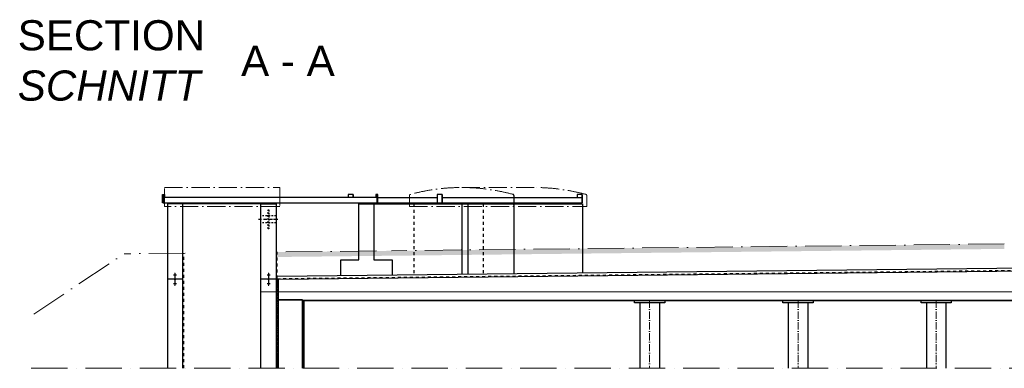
# Model space of a CAD drawing. Header units: millimetres. Extents: x -1777 to 1198744, y 17256 to 76241.
# Tile 5 of 201: x -202 to 16109, y 54042 to 59823. Entities that reach past the tile are written whole.
import ezdxf

# ---------------------------------------------------------------- set-up
doc = ezdxf.new("R2010")
doc.units = ezdxf.units.MM
doc.linetypes.add('ACAD_ISO10W100', pattern=[18, 12, -3, 0, -3])
doc.linetypes.add('JIS_02_1.0', pattern=[2, 1, -1])
for name, color, linetype, lineweight in [('Beschriftung', 7, 'Continuous', 9), ('Mittellinien', 7, 'Continuous', 5), ('Verz. Bandstahl 30x3_5mm im Beton', 5, 'GRENZE1', 18)]:
    doc.layers.add(name, color=color, linetype=linetype, lineweight=lineweight)
doc.styles.add('LBB3.5M1000', font='isocp.shx', dxfattribs={"height": 3.5})
doc.linetypes.add('GRENZE1', pattern='A,6.35,-2.54,[133,ltypeshp.shx,S=2.54,R=0,X=-2.54,Y=0],-2.54,25.4', length=36.83)

msp = doc.modelspace()

# ---------------------------------------------------------------- hatches: boundary and pattern name
at = {"lineweight": 5}
h = msp.add_hatch(dxfattribs=at)
h.set_pattern_fill('EARTH', color=253, scale=12.5, angle=44.866984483, style=0)
h.set_pattern_definition([(44.867, (12605.974, 52460.86), (0.2606, 112.2529), [79.375, -79.375]), (44.867, (12584.976, 52481.96), (0.2606, 112.2529), [79.375, -79.375]), (44.867, (12563.98, 52503.05), (0.2606, 112.2529), [79.375, -79.375]), (134.867, (12564.01, 52517.085), (-112.2529, 0.2606), [79.375, -79.375]), (134.867, (12585.106, 52538.08), (-112.2529, 0.2606), [79.375, -79.375]), (134.867, (12606.2, 52559.08), (-112.2529, 0.2606), [79.375, -79.375])])
h.paths.add_polyline_path([(16108.42574, 56105.61787), (4062.03457, 55970.00938), (4062.76561, 55888.19435), (16109.1703, 56022.28873)])
h = msp.add_hatch(dxfattribs=at)
h.set_pattern_fill('NET3', color=256, scale=10)
h.set_pattern_definition([(0.6453, (4350.882, 55532.07), (-0.3576, 31.748), []), (60.6453, (4350.882, 55532.07), (-27.67336, 15.5643), []), (120.6453, (4350.882, 55532.07), (-27.3158, -16.1837), [])])
h.paths.add_polyline_path([(4084.77025, 55520.26715), (4044.77025, 55520.26715), (4044.77025, 54042.16143), (4084.77025, 54042.16143)])

# ---------------------------------------------------------------- linework, layer by layer
for p, q in [((2164.77025, 56785.26715), (2164.77025, 56925.26715)), ((2164.77025, 56925.26715), (2174.77025, 56925.26715)), ((2174.77025, 56785.26715), (2164.77025, 56785.26715)), ((2174.77025, 56925.26715), (2174.77025, 56875.26715)), ((2174.77025, 56925.26715), (2194.77025, 56925.26715)), ((2194.77025, 56885.26715), (2174.77025, 56885.26715)), ((5719.77025, 56875.26715), (2174.77025, 56875.26715)), ((2174.77025, 56875.26715), (2174.77025, 56785.26715)), ((2174.77025, 56785.26715), (5719.77025, 56785.26715)), ((2194.77025, 56925.26715), (2194.77025, 56885.26715)), ((2494.77025, 56770.26715), (2244.77025, 56770.26715)), ((2244.77025, 56770.26715), (2244.77025, 54042.16143)), ((2319.77025, 56775.26715), (2314.77025, 56770.26715)), ((2319.77025, 56775.26715), (2319.77025, 56785.26715)), ((2419.77025, 56775.26715), (2319.77025, 56775.26715)), ((2419.77025, 56785.26715), (2419.77025, 56775.26715)), ((2419.77025, 56775.26715), (2424.77025, 56770.26715)), ((3794.77025, 56770.26715), (2494.77025, 56770.26715)), ((2494.77025, 56770.26715), (2494.77025, 54042.16143)), ((3794.77025, 54042.16143), (3794.77025, 56770.26715)), ((3794.77025, 56770.26715), (4044.77025, 56770.26715)), ((3869.77025, 56775.26715), (3864.77025, 56770.26715)), ((3869.77025, 56775.26715), (3869.77025, 56785.26715)), ((3969.77025, 56775.26715), (3869.77025, 56775.26715)), ((3969.77025, 56785.26715), (3969.77025, 56775.26715)), ((3969.77025, 56775.26715), (3974.77025, 56770.26715)), ((4044.77025, 56770.26715), (4044.77025, 55520.26715)), ((5323.32502, 56925.26715), (5240.38273, 56925.26715)), ((5240.38273, 56925.26715), (5240.38273, 56875.26715)), ((5318.32502, 56925.26715), (5318.32502, 56875.26715)), ((5323.32502, 56925.26715), (5323.32502, 56875.26715)), ((5491.49873, 56775.26715), (5486.49873, 56770.26715)), ((5491.49873, 56775.26715), (5491.49873, 56785.26715)), ((5591.49873, 56775.26715), (5491.49873, 56775.26715)), ((5591.49873, 56785.26715), (5591.49873, 56775.26715)), ((5591.49873, 56775.26715), (5596.49873, 56770.26715)), ((5666.57492, 56770.26715), (9123.04254, 56770.26715)), ((5719.77025, 56925.26715), (5699.77025, 56925.26715)), ((5699.77025, 56925.26715), (5699.77025, 56885.26715)), ((5699.77025, 56885.26715), (5719.77025, 56885.26715)), ((5729.77025, 56925.26715), (5719.77025, 56925.26715)), ((5719.77025, 56925.26715), (5719.77025, 56875.26715)), ((5719.77025, 56785.26715), (5719.77025, 56875.26715)), ((5719.77025, 56785.26715), (5729.77025, 56785.26715)), ((5729.77025, 56785.26715), (5729.77025, 56925.26715)), ((5729.77025, 56875.26715), (6712.31179, 56875.26715)), ((5729.77025, 56785.26715), (9115.25408, 56785.26715)), ((6795.25408, 56925.26715), (6712.31179, 56925.26715)), ((6712.31179, 56925.26715), (6712.31179, 56785.26715)), ((6790.25408, 56925.26715), (6790.25408, 56785.26715)), ((6795.25408, 56925.26715), (6795.25408, 56785.26715)), ((6795.25408, 56875.26715), (9110.25408, 56875.26715)), ((7123.04254, 56770.26715), (7123.04254, 55607.7368)), ((7223.04254, 56770.26715), (7223.04254, 55608.8625)), ((7986.34381, 56770.26715), (7986.34381, 55617.45501)), ((9115.25408, 56925.26715), (9032.31179, 56925.26715)), ((9032.31179, 56925.26715), (9032.31179, 56875.26715)), ((9110.25408, 56925.26715), (9110.25408, 56785.26715)), ((9115.25408, 56925.26715), (9115.25408, 56785.26715)), ((9123.04254, 56770.26715), (9123.04254, 55631.01974)), ((3914.77025, 56669.62792), (3924.77025, 56669.62792)), ((4060.88249, 55569.99948), (17409.77025, 55720.27032)), ((4084.77025, 55520.26715), (17409.77025, 55670.26715)), ((2359.41772, 55520.26715), (2244.77025, 55520.26715)), ((2344.77025, 55591.76119), (2394.77025, 55591.76119)), ((2364.77025, 55619.92043), (2374.77025, 55619.92043)), ((2364.77025, 55616.40052), (2374.77025, 55616.40052)), ((2364.77025, 55612.88062), (2374.77025, 55612.88062)), ((2364.77025, 55609.36071), (2374.77025, 55609.36071)), ((2364.77025, 55605.84081), (2374.77025, 55605.84081)), ((2364.77025, 55602.3209), (2374.77025, 55602.3209)), ((2364.77025, 55598.801), (2374.77025, 55598.801)), ((2364.77025, 55595.28109), (2374.77025, 55595.28109)), ((2369.77025, 55620.26715), (2369.77025, 55530.61968)), ((2369.77025, 55509.91462), (2369.77025, 55420.26715)), ((2494.77025, 55520.26715), (2380.12278, 55520.26715)), ((3909.41772, 55520.26715), (3794.77025, 55520.26715)), ((3894.77025, 55591.76119), (3944.77025, 55591.76119)), ((3914.77025, 55619.92043), (3924.77025, 55619.92043)), ((3914.77025, 55616.40052), (3924.77025, 55616.40052)), ((3914.77025, 55612.88062), (3924.77025, 55612.88062)), ((3914.77025, 55609.36071), (3924.77025, 55609.36071)), ((3914.77025, 55605.84081), (3924.77025, 55605.84081)), ((3914.77025, 55602.3209), (3924.77025, 55602.3209)), ((3914.77025, 55598.801), (3924.77025, 55598.801)), ((3914.77025, 55595.28109), (3924.77025, 55595.28109)), ((3919.77025, 55620.26715), (3919.77025, 55530.61968)), ((3919.77025, 55509.91462), (3919.77025, 55420.26715)), ((4044.77025, 55520.26715), (3930.12278, 55520.26715)), ((4084.77025, 55520.26715), (4044.77025, 55520.26715)), ((4044.77025, 55520.26715), (4044.77025, 54042.16143)), ((4084.77025, 54042.16143), (4084.77025, 55520.26715)), ((2344.77025, 55448.77311), (2394.77025, 55448.77311)), ((2364.77025, 55445.2532), (2374.77025, 55445.2532)), ((2364.77025, 55441.7333), (2374.77025, 55441.7333)), ((2364.77025, 55438.21339), (2374.77025, 55438.21339)), ((2364.77025, 55434.69349), (2374.77025, 55434.69349)), ((2364.77025, 55431.17358), (2374.77025, 55431.17358)), ((2364.77025, 55427.65368), (2374.77025, 55427.65368)), ((2364.77025, 55424.13377), (2374.77025, 55424.13377)), ((2364.77025, 55420.61387), (2374.77025, 55420.61387)), ((3894.77025, 55448.77311), (3944.77025, 55448.77311)), ((3914.77025, 55445.2532), (3924.77025, 55445.2532)), ((3914.77025, 55441.7333), (3924.77025, 55441.7333)), ((3914.77025, 55438.21339), (3924.77025, 55438.21339)), ((3914.77025, 55434.69349), (3924.77025, 55434.69349)), ((3914.77025, 55431.17358), (3924.77025, 55431.17358)), ((3914.77025, 55427.65368), (3924.77025, 55427.65368)), ((3914.77025, 55424.13377), (3924.77025, 55424.13377)), ((3914.77025, 55420.61387), (3924.77025, 55420.61387)), ((4484.77025, 55178.21385), (4084.77025, 55178.21385)), ((4484.77025, 55170.26715), (4084.77025, 55170.26715)), ((4484.77025, 55178.26715), (4484.77025, 55170.26715)), ((4484.77025, 54042.16143), (4484.77025, 55170.26715)), ((4484.77025, 55170.26715), (34334.77025, 55170.26715)), ((4503.30996, 54042.16143), (4503.7723, 55170.26715)), ((4509.77025, 54042.16143), (4509.77025, 55165.26715)), ((4509.77025, 55165.26715), (34309.77025, 55165.26715)), ((9983.4749, 55130.26715), (9983.4749, 55165.26715)), ((10483.4749, 55165.26715), (10483.4749, 55130.26715)), ((12442.25583, 55130.26715), (12442.25583, 55165.26715)), ((12942.25583, 55165.26715), (12942.25583, 55130.26715)), ((14729.77025, 55130.26715), (14729.77025, 55165.26715)), ((15229.77025, 55165.26715), (15229.77025, 55130.26715)), ((10483.4749, 55130.26715), (9983.4749, 55130.26715)), ((10071.5249, 55130.26715), (10071.5249, 54042.16143)), ((10395.4249, 55130.26715), (10395.4249, 54042.16143)), ((12942.25583, 55130.26715), (12442.25583, 55130.26715)), ((12530.30583, 55130.26715), (12530.30583, 54042.16143)), ((12854.20583, 55130.26715), (12854.20583, 54042.16143)), ((15229.77025, 55130.26715), (14729.77025, 55130.26715)), ((14817.82025, 55130.26715), (14817.82025, 54042.16143)), ((15141.72025, 55130.26715), (15141.72025, 54042.16143))]:
    msp.add_line(p, q)
at = {"linetype": 'JIS_02_1.0', "ltscale": 50}
for p, q in [((6327.59427, 56770.26715), (6327.59427, 55598.78241)), ((7477.59427, 56770.26715), (7477.59427, 55611.728)), ((2518.65801, 54042.16143), (2518.65801, 55952.63737)), ((4060.88249, 55528.80326), (4060.88249, 55973.26278)), ((4060.88249, 55528.80326), (17393.65801, 55678.97501))]:
    msp.add_line(p, q, dxfattribs=at)
at = {"linetype": 'ACAD_ISO10W100', "ltscale": 10}
msp.add_line((7986.34381, 56907.7474), (7986.34381, 56725.26715), dxfattribs=at)
at = {"linetype": 'ACAD_ISO10W100', "ltscale": 5}
msp.add_line((4074.65524, 56512.47792), (3753.0427, 56512.47792), dxfattribs=at)
at = {"linetype": 'JIS_02_1.0', "ltscale": 25}
for p, q in [((4044.77025, 56569.62792), (3794.77025, 56569.62792)), ((4044.77025, 56455.32792), (3794.77025, 56455.32792))]:
    msp.add_line(p, q, dxfattribs=at)
msp.add_lwpolyline([(5116.42254, 55584.53927), (5116.42254, 55841.34129), (5416.42254, 55841.34129), (5416.42254, 56770.26715), (5666.57492, 56770.26715), (5666.57492, 55841.34129), (5966.57492, 55841.34129), (5966.57492, 55594.7184)])
msp.add_lwpolyline([(3914.77025, 56669.62792), (3924.77025, 56669.62792), (3924.77025, 56355.32792), (3914.77025, 56355.32792)], close=True, dxfattribs=at)
for centre in [(2369.77025, 55520.26715), (3919.77025, 55520.26715)]:
    msp.add_circle(centre, 10.35253)
at = {"linetype": 'ACAD_ISO10W100', "ltscale": 10}
msp.add_arc((7966.34381, 56907.7474), 20, 0, 82.435914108, dxfattribs=at)
at = {"layer": 'Mittellinien', "linetype": 'ACAD_ISO10W100', "ltscale": 25}
for p, q in [((7120.31841, 57040.26715), (8325.31841, 57040.26715)), ((6254.293, 56907.7474), (6254.293, 56725.26715)), ((9191.34381, 56907.7474), (9191.34381, 56725.26715)), ((6254.293, 56725.26715), (9191.34381, 56725.26715))]:
    msp.add_line(p, q, dxfattribs=at)
at = {"layer": 'Mittellinien', "linetype": 'ACAD_ISO10W100', "ltscale": 50}
for p, q in [((2537.28155, 55952.84701), (1530.46946, 55941.51329)), ((5706.33564, 55988.52117), (4060.88249, 55969.99824)), ((16109.77025, 56105.633), (5956.57492, 55991.33812)), ((30.46946, 54941.51329), (1530.46946, 55941.51329)), ((-11.47995, 54042.16143), (38831.02044, 54042.16143))]:
    msp.add_line(p, q, dxfattribs=at)
at = {"layer": 'Mittellinien', "linetype": 'ACAD_ISO10W100', "ltscale": 10}
for p, q in [((10233.4749, 55165.26715), (10233.4749, 54042.16143)), ((12692.25583, 55165.26715), (12692.25583, 54042.16143)), ((14979.77025, 55165.26715), (14979.77025, 54042.16143))]:
    msp.add_line(p, q, dxfattribs=at)
at = {"layer": 'Mittellinien', "linetype": 'ACAD_ISO10W100', "ltscale": 25}
msp.add_lwpolyline([(2194.77025, 57040.26715), (4104.77025, 57040.26715), (4104.77025, 56725.26715), (2194.77025, 56725.26715)], close=True, dxfattribs=at)
for centre, radius, start, end in [((7120.31841, 53788.44426), 3251.82288, 74.871828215, 105.128171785), ((8325.31841, 53788.44426), 3251.82288, 74.871828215, 90), ((6274.293, 56907.7474), 20, 97.564085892, 180), ((9171.34381, 56907.7474), 20, 0, 82.435914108)]:
    msp.add_arc(centre, radius, start, end, dxfattribs=at)
at = {"layer": 'Verz. Bandstahl 30x3_5mm im Beton', "ltscale": 15}
msp.add_line((17481.3694, 55308.56785), (3794.77025, 55308.56785), dxfattribs=at)

# ---------------------------------------------------------------- texts
at = {"layer": 'Beschriftung', "char_height": 500, "attachment_point": 1, "style": 'LBB3.5M1000'}
for s, insert, width in [('{\\fArial|b0|i0|c0|p34;SECTION\\P\\fArial|b0|i1|c0|p34;SCHNITT}', (-235.16906, 59814.52307), 3443.0793233), ('{\\fArial|b0|i0|c0|p34;A - A}', (3465.27827, 59389.63413), 1727.9872427)]:
    msp.add_mtext(s, dxfattribs=dict(at, insert=insert, width=width))

doc.saveas('drawing.dxf')
